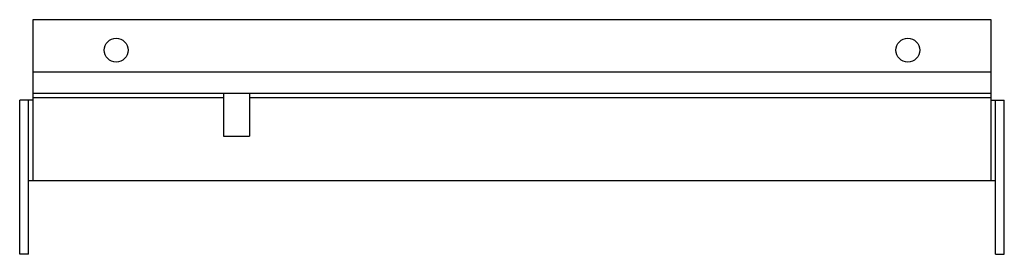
# Model space of a CAD drawing. Header units: millimetres. Extents: x 31 to 258, y 174 to 228.
import ezdxf

# ---------------------------------------------------------------- set-up
doc = ezdxf.new("R2010")
doc.units = ezdxf.units.MM
doc.header["$LTSCALE"] = 26.338081
doc.layers.get('0').update_dxf_attribs({"linetype": 'CONTINUOUS'})

msp = doc.modelspace()

# ---------------------------------------------------------------- linework, layer by layer
at = {"color": 7}
for p, q in [((34.32, 228.28), (34.32, 191.28)), ((255.32, 228.28), (34.32, 228.28)), ((255.32, 191.28), (255.32, 228.28)), ((34.32, 216.28), (255.32, 216.28)), ((255.32, 211.28), (34.32, 211.28)), ((78.32, 211.28), (78.32, 201.48)), ((84.32, 211.28), (84.32, 201.48)), ((31.32, 174.28), (31.32, 209.78)), ((34.32, 209.78), (31.32, 209.78)), ((33.32, 174.28), (33.32, 209.78)), ((78.32, 210.28), (34.32, 210.28)), ((255.32, 210.28), (84.32, 210.28)), ((255.32, 209.78), (258.32, 209.78)), ((256.32, 174.28), (256.32, 209.78)), ((258.32, 174.28), (258.32, 209.78)), ((78.32, 201.48), (84.32, 201.48)), ((33.32, 191.28), (256.32, 191.28)), ((33.32, 174.28), (31.32, 174.28)), ((256.32, 174.28), (258.32, 174.28))]:
    msp.add_line(p, q, dxfattribs=at)
for centre in [(53.57, 221.28), (236.07, 221.28)]:
    msp.add_circle(centre, 2.75, dxfattribs=at)

doc.saveas('drawing.dxf')
